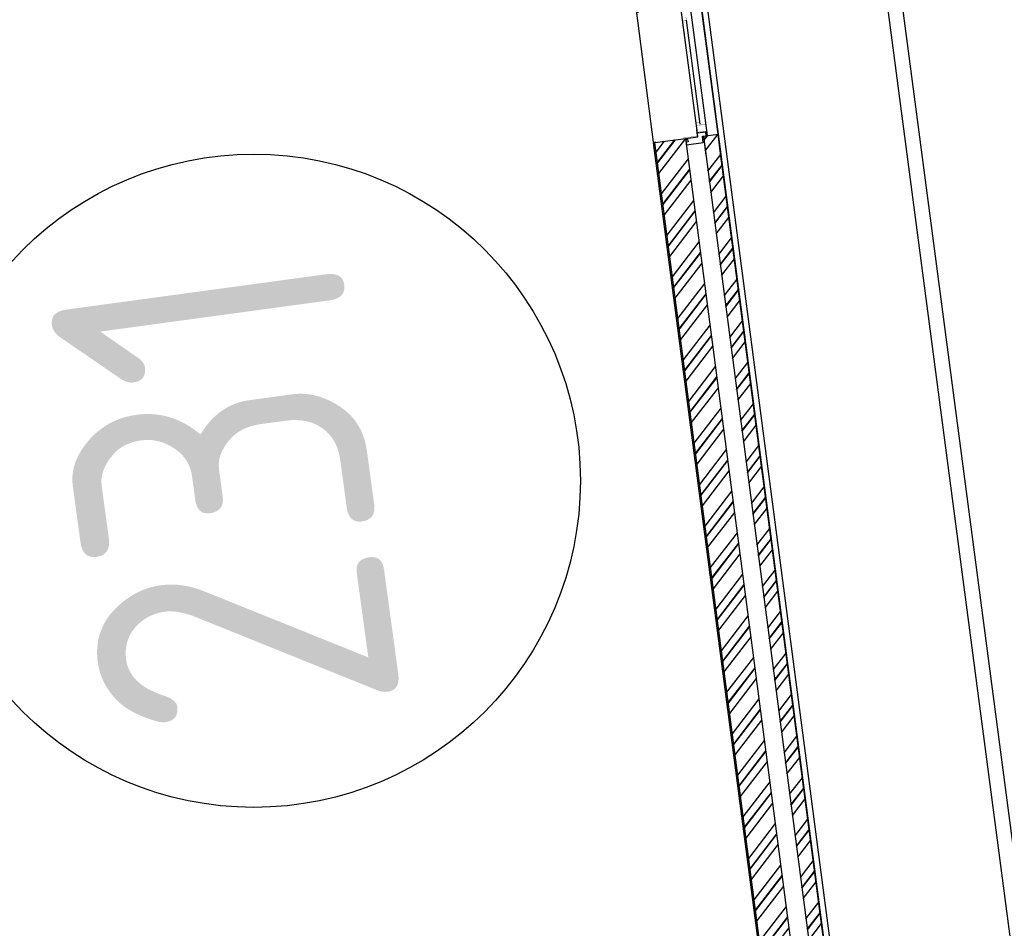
# Model space of a CAD drawing. Header units: metres. Extents: x 118125 to 118320, y 454784 to 455719.
# Tile 20 of 28: x 118279.45 to 118286.08, y 455187.05 to 455193.17. Entities that reach past the tile are written whole.
import ezdxf

# ---------------------------------------------------------------- set-up
doc = ezdxf.new("R2010")
doc.units = ezdxf.units.M
doc.header["$LTSCALE"] = 0.5
for name, color, linetype in [('_gebouwen', 7, 'Continuous'), ('_ob10', 7, 'Continuous'), ('ZU_N_D_EB00--F-METSELWERK~-_-----', 7, 'Continuous')]:
    doc.layers.add(name, color=color, linetype=linetype)
doc.styles.add('ISO', font='gbenor.shx')

# ---------------------------------------------------------------- blocks, each defined once
blk = doc.blocks.new('A$C06DD79C7')
at = {"layer": 'ZU_N_D_EB00--F-METSELWERK~-_-----'}
h = blk.add_hatch(dxfattribs=at)
h.set_pattern_fill('10300013,O', color=256, scale=100000, angle=180)
h.set_pattern_definition([(315, (6099.999999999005, -26159.99999999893), (141.4213562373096, 141.4213562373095), []), (315, (6170.709999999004, -26159.99999999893), (141.4213562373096, 141.4213562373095), [])])
h.paths.add_polyline_path([(1529.999999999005, -26769.99999999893), (1529.999999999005, -25449.99999999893), (1429.999999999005, -25449.99999999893), (1429.999999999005, -26869.99999999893), (10769.999999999, -26869.99999999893), (10769.999999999, -26769.99999999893)])
h = blk.add_hatch(dxfattribs=at)
h.set_pattern_fill('10300013,O', color=256, scale=100000, angle=180)
h.set_pattern_definition([(315, (6209.999999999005, -26049.99999999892), (141.4213562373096, 141.4213562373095), []), (315, (6280.709999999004, -26049.99999999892), (141.4213562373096, 141.4213562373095), [])])
h.paths.add_polyline_path([(1649.999999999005, -26649.9999999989), (10769.999999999, -26649.9999999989), (10769.999999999, -26439.9999999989), (1749.999999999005, -26439.9999999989), (1749.999999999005, -25449.99999999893), (1649.999999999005, -25449.99999999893)])
for p, q in [((1749.999999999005, -26429.9999999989), (10769.999999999, -26429.9999999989)), ((1749.999999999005, -26439.9999999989), (10769.999999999, -26439.9999999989)), ((10769.999999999, -26439.9999999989), (10769.999999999, -26649.9999999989)), ((1649.999999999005, -26649.9999999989), (10769.999999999, -26649.9999999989)), ((10759.99999984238, -26662.79973472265), (10759.99999985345, -26649.9999997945)), ((10759.99999985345, -26649.9999997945), (10769.99999961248, -26649.99999979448)), ((10769.99999961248, -26650.00000037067), (10769.99999961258, -26732.52698366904)), ((10769.999999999, -26769.99999999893), (1529.999999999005, -26769.99999999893)), ((10769.99999971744, -26770.00000047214), (10638.97820059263, -26770.00000046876)), ((10769.99999961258, -26732.5269836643), (10794.99999984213, -26732.52698366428)), ((10769.999999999, -26769.99999999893), (10769.999999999, -26869.99999999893)), ((10769.99999971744, -26770.00000047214), (10769.99999971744, -26870.00000047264)), ((10794.99999971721, -26732.52698366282), (11634.99999994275, -26732.52698366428)), ((11562.78969378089, -26757.82646202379), (10853.75454051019, -26757.8264620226)), ((10769.99999971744, -26797.52145237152), (11659.99999994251, -26797.52145237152)), ((10791.32600831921, -26797.52145191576), (10803.59472607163, -26797.5214519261)), ((10769.999999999, -26869.99999999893), (1429.999999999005, -26869.99999999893)), ((10769.99999971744, -26870.00000047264), (10638.97820059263, -26870.00000046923))]:
    blk.add_line(p, q, dxfattribs=at)
for points in [[(11655.00000051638, -26444.99999954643), (11655.00000068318, -26429.9999999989), (10775.00000074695, -26429.9999999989), (10775.00000074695, -26444.9999999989)], [(10759.99999984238, -26662.79973472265), (10744.99999984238, -26662.79973472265), (10744.99999984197, -26650.00000036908), (10727.99999984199, -26650.0000003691), (10727.99999984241, -26764.00000036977), (10769.99999984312, -26764.00000036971), (10769.99999984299, -26790.00000036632), (10794.99999984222, -26790.00000036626), (10794.99999984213, -26732.52698366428)]]:
    blk.add_lwpolyline(points, dxfattribs=at)
at = {"layer": 'ZU_N_D_EB00--F-METSELWERK~-_-----', "const_width": 2}
for points in [[(10775.65569594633, -26629.9999998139), (10775.65569587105, -26727.06750700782), (10820.65569587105, -26727.06750703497)], [(10815.1809105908, -26732.5214519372), (10801.78057413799, -26732.52145192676), (10801.78057408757, -26797.52145192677), (10789.00912836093, -26797.52145191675)], [(10793.61658350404, -26797.52145192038), (10867.21030590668, -26797.5214519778), (10847.21030590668, -26797.5214519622), (10847.21030595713, -26732.5214519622)], [(10847.21030595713, -26732.52145196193), (10814.17728598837, -26732.52145193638), (10814.17728598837, -26732.52145193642)], [(10847.21030595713, -26732.5214519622), (10867.21030595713, -26732.5214519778), (10867.21030593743, -26757.8264616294), (10847.21030593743, -26757.82646161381)], [(11582.78969373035, -26732.5214519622), (11562.78969373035, -26732.5214519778), (11562.78969375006, -26757.8264616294), (11582.78969375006, -26757.82646161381)]]:
    blk.add_lwpolyline(points, dxfattribs=at)

msp = doc.modelspace()

# ---------------------------------------------------------------- hatches: boundary and pattern name
at = {"layer": '_gebouwen'}
h = msp.add_hatch(dxfattribs=at)
h.set_pattern_fill('10300013,O', color=256, scale=99.75393699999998, angle=277.4698759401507)
h.set_pattern_definition([(52.46987594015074, (118283.9302056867, 455187.7776044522), (-0.1582163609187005, 0.1215358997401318), []), (52.46987594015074, (118283.9210356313, 455187.8475418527), (-0.1582163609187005, 0.1215358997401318), [])])
h.paths.add_polyline_path([(118285.1150135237, 455183.3452398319), (118283.9322861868, 455192.3655910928), (118283.7245807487, 455192.3383572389), (118284.8943395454, 455183.4169133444), (118283.915156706, 455183.2885251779), (118283.9281251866, 455183.189617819)])
h = msp.add_hatch(dxfattribs=at)
h.set_pattern_fill('10300013,O', color=256, scale=99.75393699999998, angle=277.4698759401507)
h.set_pattern_definition([(52.46987594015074, (118284.0532691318, 455187.6830717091), (-0.1582163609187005, 0.1215358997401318), []), (52.46987594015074, (118284.0440990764, 455187.7530091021), (-0.1582163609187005, 0.1215358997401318), [])])
h.paths.add_polyline_path([(118285.2492645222, 455183.2421132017), (118283.9436873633, 455183.0709289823), (118283.9566559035, 455182.9720216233), (118285.3611404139, 455183.1561743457), (118284.1498823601, 455192.3941217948), (118284.0509750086, 455192.3811532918)])

# ---------------------------------------------------------------- linework, layer by layer
for p, q in [((118283.1941038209, 455199.6835942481), (118285.3611404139, 455183.1561743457)), ((118284.0781957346, 455192.384722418), (118283.9627761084, 455193.2649979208)), ((118284.0344627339, 455193.274397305), (118284.1498823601, 455192.3941217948)), ((118284.0106693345, 455192.4010204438), (118283.9017339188, 455193.2318422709)), ((118283.9361215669, 455193.163701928), (118284.0280727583, 455192.462413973)), ((118284.01391141, 455192.376293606), (118284.0106693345, 455192.4010204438)), ((118284.0754300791, 455192.4058154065), (118284.0738389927, 455192.4179500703)), ((118284.8844488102, 455183.4156164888), (118283.7146900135, 455192.3370603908)), ((118283.7245807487, 455192.3383572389), (118283.9322861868, 455192.3655910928)), ((118284.8943395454, 455183.4169133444), (118283.7245807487, 455192.3383572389)), ((118283.9322861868, 455192.3655910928), (118284.01391141, 455192.376293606)), ((118285.1150135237, 455183.3452398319), (118283.9322861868, 455192.3655910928)), ((118283.9335830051, 455192.3557003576), (118283.9322861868, 455192.3655910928)), ((118283.9462429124, 455192.3573602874), (118283.9335830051, 455192.3557003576)), ((118284.0509750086, 455192.3811532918), (118284.1498823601, 455192.3941217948)), ((118284.0509750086, 455192.3811532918), (118284.1498823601, 455192.3941217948)), ((118284.0509750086, 455192.3811532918), (118285.2492645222, 455183.2421132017)), ((118284.0509750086, 455192.3811532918), (118284.0679665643, 455192.2515630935)), ((118284.1498823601, 455192.3941217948), (118285.3611404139, 455183.1561743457)), ((118284.1498823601, 455192.3941217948), (118284.1668739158, 455192.2645315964)), ((118284.1498823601, 455192.3941217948), (118284.1498823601, 455192.3941217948)), ((118284.1498823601, 455192.3941217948), (118284.1668739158, 455192.2645315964)), ((118284.1668739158, 455192.2645315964), (118285.3611404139, 455183.1561743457))]:
    msp.add_line(p, q, dxfattribs=at)
for points in [[(118259.6948716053, 455179.2299018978), (118257.5913921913, 455195.272587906), (118274.3281375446, 455197.4670707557), (118274.1864321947, 455198.5478203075), (118283.2260594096, 455199.7330750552), (118285.401415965, 455183.1652769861), (118279.1846272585, 455182.3501462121), (118279.384674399, 455180.8244391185), (118269.0334354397, 455179.4659644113), (118268.9047305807, 455180.4475626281), (118259.6948716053, 455179.2299018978)], [(118285.3611404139, 455183.1561743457), (118284.1668739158, 455192.2645315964), (118284.1498823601, 455192.3941217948), (118284.0344627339, 455193.274397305), (118283.9956897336, 455193.5701087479), (118283.9786981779, 455193.6996989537), (118283.8632784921, 455194.5799744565), (118283.8245054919, 455194.8756859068), (118283.8075139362, 455195.0052761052), (118283.6920942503, 455195.8855516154), (118283.6533212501, 455196.1812630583), (118283.6363296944, 455196.3108532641), (118283.5209100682, 455197.1911287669), (118283.4678717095, 455197.5956383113), (118283.4508801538, 455197.7252285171), (118283.3211951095, 455198.7143021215), (118283.1941038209, 455199.6835942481)]]:
    msp.add_lwpolyline(points, dxfattribs=at)
msp.add_circle((118281.0227642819, 455190.0607469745), 2.2, dxfattribs=at)
at = {"layer": '_ob10'}
for points in [[(118289.2540164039, 455207.764140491), (118283.1847386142, 455206.9683510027), (118284.4976999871, 455196.980497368), (118284.7950878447, 455197.0194901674), (118286.9849657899, 455180.3925617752), (118269.7599262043, 455178.0768856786), (118270.4283316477, 455173.1049855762)], [(118289.2670168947, 455207.664989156), (118283.2969172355, 455206.8822036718), (118284.583824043, 455197.0926456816), (118284.8812386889, 455197.1316419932), (118287.097141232, 455180.3067426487), (118269.8723584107, 455177.9911010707), (118270.5274400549, 455173.1183093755)]]:
    msp.add_lwpolyline(points, dxfattribs=at)

# ---------------------------------------------------------------- block references
at = {"layer": '_gebouwen', "xscale": 0.0009975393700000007, "yscale": 0.0009975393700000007, "zscale": 0.0009975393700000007, "rotation": 97.46987594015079}
msp.add_blockref('A$C06DD79C7', (118258.9701822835, 455178.2571627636), dxfattribs=at)

# ---------------------------------------------------------------- texts
at = {"layer": '_gebouwen', "style": 'ISO'}
msp.add_text('231', height=1.99507874, rotation=97.75057734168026, dxfattribs=at).set_placement((118282.0269917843, 455188.5297218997))

doc.saveas('drawing.dxf')
